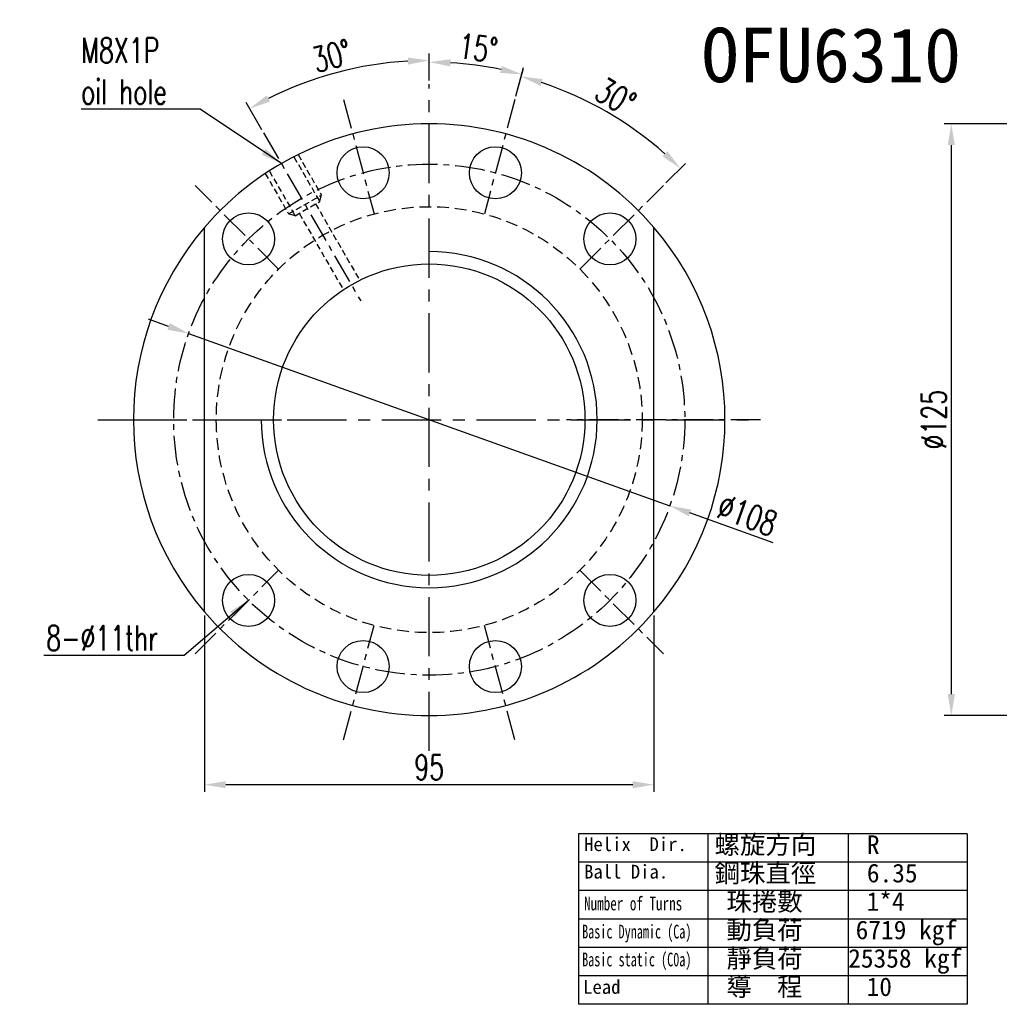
# Model space of a CAD drawing. Extents: x 898 to 1291, y 65 to 273.
# Tile 1 of 41: x 898 to 1105, y 65 to 273. Entities that reach past the tile are written whole.
import ezdxf
from ezdxf.enums import TextEntityAlignment as Align

# ---------------------------------------------------------------- set-up
doc = ezdxf.new("R2010")
doc.units = 0
doc.header["$MEASUREMENT"] = 0
for name, pattern in [('CENTER', [2, 1.25, -0.25, 0.25, -0.25]), ('DASHED', [0.75, 0.5, -0.25]), ('HIDDEN', [0.375, 0.25, -0.125])]:
    doc.linetypes.add(name, pattern=pattern)
for name, color, linetype in [('CHA', 2, 'CONTINUOUS'), ('CL', 1, 'CENTER'), ('DIM', 4, 'CONTINUOUS'), ('HID', 2, 'HIDDEN'), ('OUT', 3, 'CONTINUOUS')]:
    doc.layers.add(name, color=color, linetype=linetype)
doc.styles.add('CHN', font='SIMPLEX.shx', dxfattribs={"width": 0.7, "bigfont": 'CHINESET.shx'})
doc.styles.add('DIM-7', font='SIMPLEX.shx', dxfattribs={"width": 0.7, "bigfont": 'chineset.shx'})
doc.styles.add('T', font='kaiu.ttf')
doc.dimstyles.get("Standard").update_dxf_attribs({"dimscale": 0, "dimtxt": 4, "dimasz": 3, "dimexe": 1, "dimexo": 0.5, "dimgap": 1, "dimtad": 1, "dimdsep": 46, "dimtxsty": 'CHN', "dimcen": 0.09, "dimclrd": 256, "dimclre": 256, "dimclrt": 256, "dimadec": 0, "dimazin": 0, "dimtp": 1, "dimtm": 1, "dimtfac": 0.6, "dimtix": 1, "dimtmove": 2, "dimatfit": 3, "dimfxl": 1, "dimtvp": 0.85, "dimtolj": 1, "dimarcsym": 0})

# ---------------------------------------------------------------- blocks, each defined once
blk = doc.blocks.new('*D12')
at = {"layer": 'DIM', "color": 0, "lineweight": -2, "transparency": 16777216}
for p, q in [((929.58, 207.76), (925.34, 209.27)), ((933.82, 206.24), (1035.5, 169.86)), ((1057.32, 162.05), (1039.74, 168.34))]:
    blk.add_line(p, q, dxfattribs=at)
at = {"layer": 'DIM', "color": 0, "transparency": 16777216}
for points in [[(929.83, 208.46), (929.33, 207.05), (933.82, 206.24)], [(1039.99, 169.05), (1039.49, 167.63), (1035.5, 169.86)]]:
    blk.add_solid(points, dxfattribs=at)
at = {"layer": 'DIM', "color": 0, "transparency": 16777216, "insert": (1051.89, 167.9), "char_height": 5.25, "attachment_point": 5, "rotation": 340.3123, "style": 'CHN'}
blk.add_mtext('\\A1;∅108', dxfattribs=at)
blk = doc.blocks.new('*D13')
at = {"layer": 'DIM', "color": 0, "lineweight": -2, "transparency": 16777216}
for p, q in [((1002.97, 256.39), (1004.48, 262.02)), ((1034.69, 238.08), (1038.81, 242.2))]:
    blk.add_line(p, q, dxfattribs=at)
blk.add_arc((984.66, 188.05), 75.08, 48.4347, 71.5653, dxfattribs=at)
at = {"layer": 'DIM', "color": 0, "transparency": 16777216}
for points in [[(1008.19, 258.56), (1008.62, 259.99), (1004.09, 260.57)], [(1034.99, 244.77), (1033.96, 243.68), (1037.75, 241.14)]]:
    blk.add_solid(points, dxfattribs=at)
at = {"layer": 'DIM', "color": 0, "transparency": 16777216, "insert": (1024.04, 256.25), "char_height": 5.25, "attachment_point": 5, "rotation": 330, "style": 'CHN'}
blk.add_mtext('\\A1;30°', dxfattribs=at)
blk = doc.blocks.new('*D14')
at = {"layer": 'DIM', "color": 0, "lineweight": -2, "transparency": 16777216}
for p, q in [((984.66, 259.71), (984.66, 265.08)), ((1002.97, 256.39), (1004.6, 262.46))]:
    blk.add_line(p, q, dxfattribs=at)
blk.add_arc((984.66, 188.05), 75.54, 78.4139, 86.5861, dxfattribs=at)
at = {"layer": 'DIM', "color": 0, "transparency": 16777216}
for points in [[(989.14, 262.7), (989.18, 264.2), (984.66, 263.58)], [(1000, 262.78), (999.66, 261.32), (1004.21, 261.01)]]:
    blk.add_solid(points, dxfattribs=at)
at = {"layer": 'DIM', "color": 0, "transparency": 16777216, "insert": (995, 266.58), "char_height": 5.25, "attachment_point": 5, "rotation": 352.5, "style": 'CHN'}
blk.add_mtext('\\A1;15°', dxfattribs=at)
blk = doc.blocks.new('*D15')
at = {"layer": 'DIM', "color": 0, "lineweight": -2, "transparency": 16777216}
for p, q in [((984.66, 259.71), (984.66, 265.45)), ((949.29, 249.32), (945.96, 255.08))]:
    blk.add_line(p, q, dxfattribs=at)
blk.add_arc((984.66, 188.05), 75.9, 93.3974, 116.6026, dxfattribs=at)
at = {"layer": 'DIM', "color": 0, "transparency": 16777216}
for points in [[(980.14, 264.57), (980.19, 263.07), (984.66, 263.95)], [(951.03, 255.26), (950.32, 256.58), (946.71, 253.78)]]:
    blk.add_solid(points, dxfattribs=at)
at = {"layer": 'DIM', "color": 0, "transparency": 16777216, "insert": (964.06, 264.92), "char_height": 5.25, "attachment_point": 5, "rotation": 15, "style": 'CHN'}
blk.add_mtext('\\A1;30°', dxfattribs=at)
blk = doc.blocks.new('*D17')
at = {"layer": 'DIM', "color": 0, "lineweight": -2, "transparency": 16777216}
for p, q in [((937.16, 146.68), (937.16, 109.42)), ((1032.16, 146.68), (1032.16, 109.42)), ((1027.66, 110.92), (941.66, 110.92))]:
    blk.add_line(p, q, dxfattribs=at)
at = {"layer": 'DIM', "color": 0, "transparency": 16777216}
for points in [[(941.66, 111.67), (941.66, 110.17), (937.16, 110.92)], [(1027.66, 111.67), (1027.66, 110.17), (1032.16, 110.92)]]:
    blk.add_solid(points, dxfattribs=at)
at = {"layer": 'DIM', "color": 0, "transparency": 16777216, "insert": (984.66, 114.6), "char_height": 5.25, "attachment_point": 5, "style": 'CHN'}
blk.add_mtext('\\A1;95', dxfattribs=at)
blk = doc.blocks.new('*D20')
at = {"layer": 'DIM', "color": 0, "lineweight": -2, "transparency": 16777216}
for p, q in [((1114.2, 250.55), (1093.49, 250.55)), ((1094.99, 246.05), (1094.99, 130.05)), ((1114.2, 125.55), (1093.49, 125.55))]:
    blk.add_line(p, q, dxfattribs=at)
at = {"layer": 'DIM', "color": 0, "transparency": 16777216}
for points in [[(1094.24, 246.05), (1095.74, 246.05), (1094.99, 250.55)], [(1094.24, 130.05), (1095.74, 130.05), (1094.99, 125.55)]]:
    blk.add_solid(points, dxfattribs=at)
at = {"layer": 'DIM', "color": 0, "transparency": 16777216, "insert": (1091.31, 188.05), "char_height": 5.25, "attachment_point": 5, "rotation": 90, "style": 'CHN'}
blk.add_mtext('\\A1;%%c125', dxfattribs=at)

msp = doc.modelspace()

# ---------------------------------------------------------------- linework, layer by layer
at = {"layer": 'CL', "color": 0, "linetype": 'CENTER', "ltscale": 10}
for p, q in [((984.661, 118.049), (984.661, 258.956)), ((914.661, 188.049), (1054.661, 188.049))]:
    msp.add_line(p, q, dxfattribs=at)
at = {"layer": 'CL', "color": 0, "linetype": 'CENTER', "ltscale": 5}
for p, q in [((966.544, 255.664), (973.014, 231.516)), ((1002.778, 255.664), (996.308, 231.516)), ((949.661, 248.671), (970.172, 213.144)), ((952.841, 219.869), (935.163, 237.547)), ((1016.481, 219.869), (1034.158, 237.547)), ((914.661, 188.049), (955.684, 188.049)), ((1054.661, 188.049), (1013.638, 188.049)), ((935.163, 138.552), (952.841, 156.229)), ((1016.481, 156.229), (1034.158, 138.552)), ((966.544, 120.434), (973.014, 144.582)), ((1002.778, 120.434), (996.308, 144.582))]:
    msp.add_line(p, q, dxfattribs=at)
msp.add_circle((984.661, 188.049), 54, dxfattribs=at)
at = {"layer": 'DIM', "color": 0, "linetype": 'Continuous', "ltscale": 5}
msp.add_arc((984.661, 188.049), 35.5, 180, 90, dxfattribs=at)
msp.add_arc((984.661, 188.049), 35.5, 180, 90, dxfattribs=at)
at = {"layer": 'HID', "color": 0, "ltscale": 5}
for p, q in [((956.073, 243.565), (961.509, 234.149)), ((956.939, 244.065), (961.875, 235.515)), ((950.011, 240.065), (954.947, 231.515)), ((950.877, 240.565), (956.313, 231.149)), ((954.947, 231.515), (961.875, 235.515)), ((961.509, 234.149), (961.875, 235.515)), ((956.313, 231.149), (961.509, 234.149)), ((960.643, 233.649), (969.973, 217.489)), ((956.313, 231.149), (954.947, 231.515)), ((957.179, 231.649), (966.509, 215.489))]:
    msp.add_line(p, q, dxfattribs=at)
at = {"layer": 'HID', "color": 0, "linetype": 'DASHED', "ltscale": 5}
msp.add_circle((984.661, 188.049), 45, dxfattribs=at)
at = {"layer": 'OUT', "color": 0, "ltscale": 10}
for p, q in [((937.161, 147.429), (937.161, 228.669)), ((1032.161, 147.429), (1032.161, 228.669))]:
    msp.add_line(p, q, dxfattribs=at)
at = {"layer": 'OUT', "color": 0, "linetype": 'Continuous', "ltscale": 5}
for p, q in [((1098.327, 100.548), (1016.193, 100.548)), ((1016.193, 100.548), (1016.193, 64.519)), ((1043.571, 100.548), (1043.571, 64.519)), ((1073.199, 100.548), (1073.199, 64.519)), ((1098.327, 100.548), (1098.327, 64.519)), ((1098.327, 94.543), (1016.193, 94.543)), ((1098.327, 88.538), (1016.193, 88.538)), ((1098.327, 82.533), (1016.193, 82.533)), ((1098.327, 76.528), (1016.193, 76.528)), ((1098.327, 70.524), (1016.193, 70.524)), ((1098.327, 64.519), (1016.193, 64.519))]:
    msp.add_line(p, q, dxfattribs=at)
at = {"layer": 'OUT', "color": 0}
for centre in [(970.685, 240.209), (998.637, 240.209), (946.477, 226.233), (1022.845, 226.233), (946.477, 149.865), (1022.845, 149.865), (970.685, 135.889), (998.637, 135.889)]:
    msp.add_circle(centre, 5.5, dxfattribs=at)
at = {"layer": 'OUT', "color": 0, "linetype": 'Continuous', "ltscale": 5}
msp.add_circle((984.661, 188.049), 32.9, dxfattribs=at)
at = {"layer": 'OUT', "color": 0}
for start, end in [(40.5358, 139.4642), (139.4642, 220.5358), (319.4642, 40.5358), (220.5358, 319.4642)]:
    msp.add_arc((984.661, 188.049), 62.5, start, end, dxfattribs=at)

# ---------------------------------------------------------------- texts
at = {"layer": 'CHA', "color": 0, "style": 'T'}
msp.add_text('OFU6310', height=11.52, dxfattribs=at).set_placement((1069.644, 265.104), align=Align.MIDDLE)
at = {"layer": 'DIM', "color": 0, "char_height": 5.25}
for s, insert, attachment_point, style in [('M8X1P\\Poil hole', (911.097, 261.702), 4, 'CHN'), ('8-%%c11thr', (927.335, 141.904), 6, 'DIM-7')]:
    msp.add_mtext(s, dxfattribs=dict(at, insert=insert, attachment_point=attachment_point, style=style))
at = {"layer": 'OUT', "color": 0, "linetype": 'Continuous', "ltscale": 5, "style": 'T'}
for s, height, p in [('Helix  Dir.', 2.90304, (1017.386, 96.894)), ('螺旋方向', 3.9375, (1044.962, 96.285)), ('R', 3.938, (1077.15, 96.285)), ('Ball Dia.', 2.903, (1017.386, 91.097)), ('鋼珠直徑', 3.9375, (1044.962, 90.28)), ('6.35', 3.9375, (1077.15, 90.28)), ('珠捲數', 3.9375, (1047.463, 84.276)), ('1*4', 3.9375, (1077.09, 84.276)), ('動負荷', 3.9375, (1047.463, 78.271)), ('6719 kgf', 3.9375, (1074.783, 78.271)), ('靜負荷', 3.9375, (1047.463, 72.266)), ('25358 kgf', 3.9375, (1073.199, 72.266)), ('導  程', 3.9375, (1047.463, 66.261)), ('Lead', 2.903, (1017.179, 66.735)), ('10', 3.9375, (1077.09, 66.261))]:
    msp.add_text(s, height=height, dxfattribs=at).set_placement(p)
for s, width, p in [('Number of Turns', 0.7, (1017.386, 84.365)), ('Basic Dynamic (Ca)', 0.65, (1016.971, 78.432)), ('Basic static (C0a)', 0.65, (1016.971, 72.537))]:
    msp.add_text(s, height=2.90304, dxfattribs=dict(at, width=width)).set_placement(p)

# ---------------------------------------------------------------- dimensions: what is measured, and where the dimension line sits
at = {"layer": 'DIM', "color": 0}
for base, line1, line2, picture, middle in [((997.778, 262.437), ((1002.778, 255.664), (996.308, 231.516)), ((984.661, 118.049), (984.661, 258.956)), '*D14', (995, 266.582)), ((971.48, 262.799), ((949.661, 248.671), (970.172, 213.144)), ((984.661, 118.049), (984.661, 258.956)), '*D15', (964.065, 264.916)), ((1027.724, 249.549), ((1016.481, 219.869), (1034.158, 237.547)), ((1002.778, 255.664), (996.308, 231.516)), '*D13', (1024.037, 256.251))]:
    dim = msp.add_angular_dim_2l(base=base, line1=line1, line2=line2, dimstyle='Standard', override={"dimscale": 1.5, "dimtxt": 3.5, "dimgap": 0.7, "dimclrd": 0, "dimclre": 0, "dimclrt": 0, "dimtmove": 0}, dxfattribs=at)
    dim.commit()
    dim.dimension.update_dxf_attribs({"geometry": picture, "text_midpoint": middle})
dim = msp.add_linear_dim(base=(1094.986, 125.549), p1=(1114.95, 250.549), p2=(1114.95, 125.549), angle=90, text='%%c<>', dimstyle='Standard', override={"dimscale": 1.5, "dimtxt": 3.5, "dimgap": 0.7, "dimclrd": 0, "dimclre": 0, "dimclrt": 0, "dimtmove": 0}, dxfattribs=at)
dim.commit()
dim.dimension.update_dxf_attribs({"geometry": '*D20', "text_midpoint": (1091.311, 188.049)})
dim = msp.add_diameter_dim_2p(p1=(933.818, 206.241), p2=(1035.504, 169.857), dimstyle='Standard', override={"dimscale": 1.5, "dimtxt": 3.5, "dimgap": 0.7, "dimclrd": 0, "dimclrt": 0, "dimtmove": 0}, dxfattribs=at)
dim.commit()
dim.dimension.update_dxf_attribs({"geometry": '*D12', "text_midpoint": (1051.889, 167.897)})
dim = msp.add_linear_dim(base=(937.161, 110.921), p1=(1032.161, 147.429), p2=(937.161, 147.429), dimstyle='Standard', override={"dimscale": 1.5, "dimtxt": 3.5, "dimgap": 0.7, "dimclrd": 0, "dimclre": 0, "dimclrt": 0, "dimtmove": 0}, dxfattribs=at)
dim.commit()
dim.dimension.update_dxf_attribs({"geometry": '*D17', "text_midpoint": (984.661, 114.596)})

# ---------------------------------------------------------------- leaders
at = {"layer": 'DIM', "color": 0, "annotation_type": 0, "has_hookline": 1, "hookline_direction": 1}
for points, text_width in [([(953.411, 242.176), (936.247, 253.652), (931.747, 253.652)], 19.6), ([(946.477, 149.865), (932.885, 138.229), (928.385, 138.229)], 24.15)]:
    msp.add_leader(points, dimstyle='Standard', override={"dimscale": 1.5, "dimtxt": 3.5, "dimgap": 0.7, "dimclrd": 0}, dxfattribs=dict(at, text_width=text_width))

doc.saveas('drawing.dxf')
